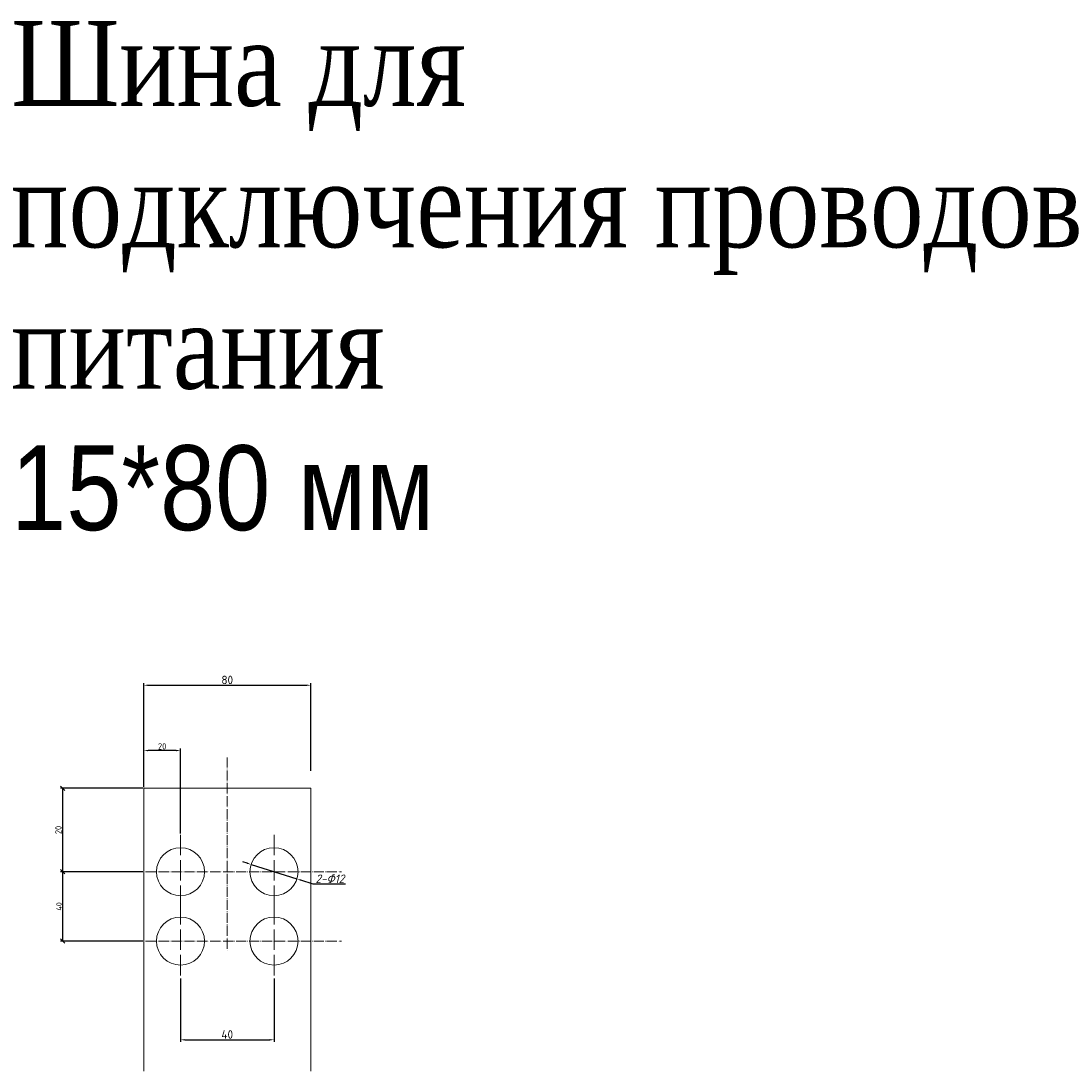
# Model space of a CAD drawing. Header units: millimetres. Extents: x -1301 to 1634, y -488 to 1474.
# Tile 7 of 7: x 1021 to 1634, y 571 to 1190. Entities that reach past the tile are written whole.
import ezdxf

# ---------------------------------------------------------------- set-up
doc = ezdxf.new("R2010")
doc.units = ezdxf.units.MM
doc.linetypes.add('ACAD_ISO02W100', pattern=[15, 12, -3])
doc.linetypes.add('GEN7A', pattern=[7.625, 6, -0.75, 0.125, -0.75])
doc.layers.get('0').update_dxf_attribs({"lineweight": 50})
doc.layers.add('中心线', color=1, linetype='ACAD_ISO02W100')
doc.layers.add('中线', color=1, linetype='GEN7A')
doc.styles.add('GOST-2.304_Type-B', font='GOST Common.ttf')
doc.styles.add('GOST-2.304_Type-B_italic', font='GOST Common Italic.ttf', dxfattribs={"height": 5})
doc.styles.get("Standard").update_dxf_attribs({"font": 'arial.ttf'})
doc.dimstyles.new('ISO-25', dxfattribs={"dimtxt": 5, "dimasz": 2.5, "dimexe": 1.25, "dimexo": 0.625, "dimtad": 1, "dimtoh": 1, "dimdec": 0, "dimtxsty": 'GOST-2.304_Type-B', "dimcen": 2.5, "dimadec": 0, "dimazin": 0, "dimtfac": 1, "dimtdec": 0, "dimtmove": 1, "dimatfit": 3, "dimfxl": 1, "dimarcsym": 0})

# ---------------------------------------------------------------- blocks, each defined once
blk = doc.blocks.new('*D275')
at = {"color": 0, "lineweight": -2, "transparency": 16777216}
for p, q in [((1093.38, 747.88), (1093.38, 799.57)), ((1095.88, 798.32), (1189.27, 798.32)), ((1191.77, 747.88), (1191.77, 799.57))]:
    blk.add_line(p, q, dxfattribs=at)
at = {"color": 0, "transparency": 16777216}
for points in [[(1095.88, 798.74), (1095.88, 797.91), (1093.38, 798.32)], [(1189.27, 798.74), (1189.27, 797.91), (1191.77, 798.32)]]:
    blk.add_solid(points, dxfattribs=at)
at = {"layer": 'Defpoints', "color": 0, "transparency": 16777216}
for p in [(1191.77, 798.32), (1093.38, 747.26), (1191.77, 747.26)]:
    blk.add_point(p, dxfattribs=at)
at = {"color": 0, "lineweight": 0, "transparency": 16777216, "insert": (1142.58, 801.45), "char_height": 5, "attachment_point": 5, "style": 'GOST-2.304_Type-B'}
blk.add_mtext('80', dxfattribs=at)
blk = doc.blocks.new('*D279')
at = {"color": 0, "lineweight": -2, "transparency": 16777216}
for p, q in [((1154.24, 693.45), (1151.85, 694.2)), ((1156.62, 692.7), (1183.63, 684.16)), ((1193.17, 681.15), (1186.02, 683.41)), ((1212.36, 681.15), (1193.17, 681.15))]:
    blk.add_line(p, q, dxfattribs=at)
at = {"color": 0, "transparency": 16777216}
for points in [[(1154.36, 693.85), (1154.11, 693.05), (1156.62, 692.7)], [(1186.14, 683.81), (1185.89, 683.01), (1183.63, 684.16)]]:
    blk.add_solid(points, dxfattribs=at)
at = {"layer": 'Defpoints', "color": 0, "transparency": 16777216}
for p in [(1156.62, 692.7), (1183.63, 684.16)]:
    blk.add_point(p, dxfattribs=at)
at = {"color": 0, "lineweight": 0, "transparency": 16777216, "insert": (1203.08, 684.28), "char_height": 5, "attachment_point": 5, "style": 'GOST-2.304_Type-B_italic'}
blk.add_mtext('2-Φ12', dxfattribs=at)
blk = doc.blocks.new('_Oblique')
at = {"color": 0, "linetype": 'ByBlock', "lineweight": -2}
blk.add_line((-0.5, -0.5), (0.5, 0.5), dxfattribs=at)
blk = doc.blocks.new('*D277')
at = {"color": 0, "lineweight": -2, "transparency": 16777216}
for p, q in [((1092.76, 737.63), (1044.31, 737.63)), ((1045.56, 688.43), (1045.56, 737.63)), ((1092.76, 688.43), (1044.31, 688.43))]:
    blk.add_line(p, q, dxfattribs=at)
at = {"layer": 'Defpoints', "color": 0, "transparency": 16777216}
for p in [(1045.56, 737.63), (1093.38, 737.63), (1093.38, 688.43)]:
    blk.add_point(p, dxfattribs=at)
at = {"color": 0, "lineweight": -2, "transparency": 16777216, "xscale": 2.5, "yscale": 2.5, "zscale": 2.5}
for p, rotation in [((1045.56, 737.63), 90), ((1045.56, 688.43), 270)]:
    blk.add_blockref('_Oblique', p, dxfattribs=dict(at, rotation=rotation))
at = {"color": 0, "lineweight": 0, "transparency": 16777216, "insert": (1043.06, 713.03), "char_height": 5, "attachment_point": 5, "rotation": 90, "style": 'GOST-2.304_Type-B'}
blk.add_mtext('{\\H0.75x;20}', dxfattribs=at)
blk = doc.blocks.new('*D274')
at = {"color": 0, "lineweight": -2, "transparency": 16777216}
for p, q in [((1093.38, 738.25), (1093.38, 761.08)), ((1112.52, 759.83), (1095.88, 759.83)), ((1115.02, 710.87), (1115.02, 761.08))]:
    blk.add_line(p, q, dxfattribs=at)
at = {"color": 0, "transparency": 16777216}
for points in [[(1095.88, 760.25), (1095.88, 759.42), (1093.38, 759.83)], [(1112.52, 760.25), (1112.52, 759.42), (1115.02, 759.83)]]:
    blk.add_solid(points, dxfattribs=at)
at = {"layer": 'Defpoints', "color": 0, "transparency": 16777216}
for p in [(1093.38, 759.83), (1093.38, 737.63), (1115.02, 710.25)]:
    blk.add_point(p, dxfattribs=at)
at = {"color": 0, "lineweight": 0, "transparency": 16777216, "insert": (1104.2, 762.33), "char_height": 5, "attachment_point": 5, "style": 'GOST-2.304_Type-B'}
blk.add_mtext('{\\H0.75x;20}', dxfattribs=at)
blk = doc.blocks.new('*D278')
at = {"color": 0, "lineweight": -2, "transparency": 16777216}
for p, q in [((1115.02, 625.6), (1115.02, 588.13)), ((1170.13, 625.6), (1170.13, 588.13)), ((1117.52, 589.38), (1167.63, 589.38))]:
    blk.add_line(p, q, dxfattribs=at)
at = {"color": 0, "transparency": 16777216}
for points in [[(1117.52, 589.8), (1117.52, 588.97), (1115.02, 589.38)], [(1167.63, 589.8), (1167.63, 588.97), (1170.13, 589.38)]]:
    blk.add_solid(points, dxfattribs=at)
at = {"layer": 'Defpoints', "color": 0, "transparency": 16777216}
for p in [(1115.02, 626.23), (1170.13, 626.23), (1170.13, 589.38)]:
    blk.add_point(p, dxfattribs=at)
at = {"color": 0, "lineweight": 0, "transparency": 16777216, "insert": (1142.58, 592.51), "char_height": 5, "attachment_point": 5, "style": 'GOST-2.304_Type-B'}
blk.add_mtext('40', dxfattribs=at)
blk = doc.blocks.new('*D276')
at = {"color": 0, "lineweight": -2, "transparency": 16777216}
for p, q in [((1092.76, 688.43), (1044.31, 688.43)), ((1045.56, 647.54), (1045.56, 688.43)), ((1092.76, 647.54), (1044.31, 647.54))]:
    blk.add_line(p, q, dxfattribs=at)
at = {"layer": 'Defpoints', "color": 0, "transparency": 16777216}
for p in [(1045.56, 688.43), (1093.38, 688.43), (1093.38, 647.54)]:
    blk.add_point(p, dxfattribs=at)
at = {"color": 0, "lineweight": -2, "transparency": 16777216, "xscale": 2.5, "yscale": 2.5, "zscale": 2.5}
for p, rotation in [((1045.56, 688.43), 90), ((1045.56, 647.54), 270)]:
    blk.add_blockref('_Oblique', p, dxfattribs=dict(at, rotation=rotation))
at = {"color": 0, "lineweight": 0, "transparency": 16777216, "insert": (1043.37, 667.99), "char_height": 5, "attachment_point": 5, "rotation": 90, "style": 'GOST-2.304_Type-B'}
blk.add_mtext('{\\H0.625x;40}', dxfattribs=at)

msp = doc.modelspace()

# ---------------------------------------------------------------- linework, layer by layer
at = {"lineweight": 0}
for p, q in [((1093.38, 737.63), (1093.38, 570.99)), ((1093.38, 737.63), (1191.77, 737.63)), ((1191.77, 737.63), (1191.77, 570.99))]:
    msp.add_line(p, q, dxfattribs=at)
for centre in [(1115.02, 688.43), (1170.13, 688.43), (1115.02, 647.54), (1170.13, 647.54)]:
    msp.add_circle(centre, 14.16, dxfattribs=at)
at = {"layer": '中心线', "lineweight": 0}
for p, q in [((1115.02, 710.25), (1115.02, 667.12)), ((1170.13, 710.25), (1170.13, 667.12)), ((1115.02, 669.36), (1115.02, 626.23)), ((1170.13, 669.36), (1170.13, 626.23))]:
    msp.add_line(p, q, dxfattribs=at)
at = {"layer": '中线', "lineweight": 0}
for p, q in [((1142.58, 755.8), (1142.58, 641.86)), ((1086.79, 688.43), (1210.01, 688.43)), ((1086.79, 647.54), (1210.01, 647.54))]:
    msp.add_line(p, q, dxfattribs=at)

# ---------------------------------------------------------------- texts
at = {"lineweight": 0, "insert": (1014.98, 1189.77), "char_height": 50, "width": 762.6082, "attachment_point": 1}
msp.add_mtext('{\\fTimes New Roman|b0|i0|c204|p18;Шина для подключения проводов питания\\fTimes New Roman|b0|i0|c186|p18;\\P}15*80 мм', dxfattribs=at)

# ---------------------------------------------------------------- dimensions: what is measured, and where the dimension line sits
at = {"lineweight": 0}
dim = msp.add_linear_dim(base=(1191.77, 798.32), p1=(1093.38, 747.26), p2=(1191.77, 747.26), text='80', dimstyle='ISO-25', dxfattribs=at)
dim.commit()
dim.dimension.update_dxf_attribs({"geometry": '*D275', "text_midpoint": (1142.58, 798.32), "dimtype": 160})
for base, p1, p2, text, picture, middle in [((1093.38, 759.83), (1115.02, 710.25), (1093.38, 737.63), '{\\H0.75x;20}', '*D274', (1104.2, 762.33)), ((1170.13, 589.38), (1115.02, 626.23), (1170.13, 626.23), '40', '*D278', (1142.58, 592.51))]:
    dim = msp.add_linear_dim(base=base, p1=p1, p2=p2, text=text, dimstyle='ISO-25', dxfattribs=at)
    dim.commit()
    dim.dimension.update_dxf_attribs({"geometry": picture, "text_midpoint": middle})
for base, p1, p2, text, override, picture, middle in [((1045.56, 737.63), (1093.38, 688.43), (1093.38, 737.63), '{\\H0.75x;20}', {"dimblk1": 'Oblique', "dimblk2": 'Oblique', "dimsah": 1}, '*D277', (1043.06, 713.03)), ((1045.56, 688.43), (1093.38, 647.54), (1093.38, 688.43), '{\\H0.625x;40}', {"dimtxt": 5, "dimblk1": 'Oblique', "dimblk2": 'Oblique', "dimsah": 1}, '*D276', (1043.37, 667.99))]:
    dim = msp.add_linear_dim(base=base, p1=p1, p2=p2, angle=90, text=text, dimstyle='ISO-25', override=override, dxfattribs=at)
    dim.commit()
    dim.dimension.update_dxf_attribs({"geometry": picture, "text_midpoint": middle})
dim = msp.add_diameter_dim_2p(p1=(1156.62, 692.7), p2=(1183.63, 684.16), text='2-Φ12', dimstyle='ISO-25', override={"dimtxsty": 'GOST-2.304_Type-B_italic'}, dxfattribs=at)
dim.commit()
dim.dimension.update_dxf_attribs({"geometry": '*D279', "text_midpoint": (1203.08, 684.28)})

doc.saveas('drawing.dxf')
